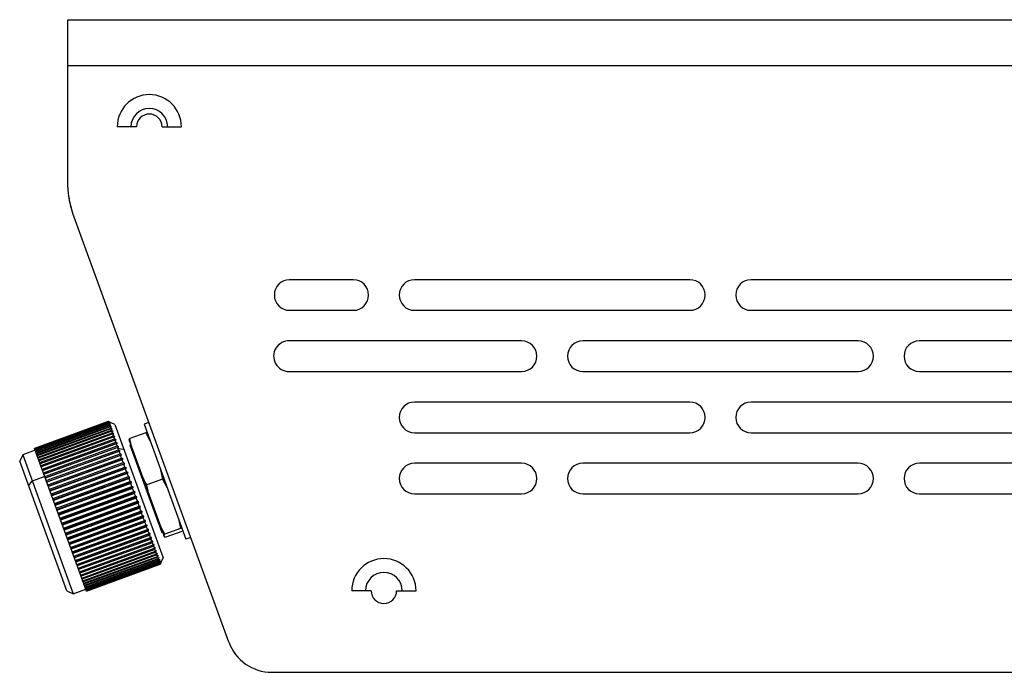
# Model space of a CAD drawing. Header units: millimetres. Extents: x -160 to 150, y 0 to 248.
# Tile 1 of 16: x -160 to -64, y 96 to 160. Entities that reach past the tile are written whole.
import ezdxf

# ---------------------------------------------------------------- set-up
doc = ezdxf.new("R2010")
doc.units = ezdxf.units.MM

msp = doc.modelspace()

# ---------------------------------------------------------------- linework, layer by layer
at = {"color": 7, "linetype": 'Continuous', "lineweight": 25}
for p, q in [((-155.333, 143.638), (-155.333, 160.095)), ((-155.333, 160.095), (9.667, 160.095)), ((-155.333, 155.595), (9.667, 155.595)), ((-148.583, 149.595), (-150.483, 149.595)), ((-146.083, 149.595), (-144.183, 149.595)), ((-154.844, 141.096), (-155.204, 142.568)), ((-139.543, 99.056), (-154.844, 141.096)), ((-127.333, 134.595), (-133.574, 134.595)), ((-94.333, 134.595), (-121.333, 134.595)), ((-61.333, 134.595), (-88.333, 134.595)), ((-133.574, 131.595), (-127.333, 131.595)), ((-121.333, 131.595), (-94.333, 131.595)), ((-88.333, 131.595), (-61.333, 131.595)), ((-110.833, 128.595), (-133.574, 128.593)), ((-77.833, 128.595), (-104.833, 128.595)), ((-44.833, 128.595), (-71.833, 128.595)), ((-133.645, 125.595), (-110.833, 125.595)), ((-104.833, 125.595), (-77.833, 125.595)), ((-71.833, 125.595), (-44.833, 125.595)), ((-94.333, 122.595), (-121.333, 122.595)), ((-61.333, 122.595), (-88.333, 122.595)), ((-151.355, 120.692), (-158.59, 118.058)), ((-158.59, 118.058), (-151.355, 120.691)), ((-151.353, 120.686), (-158.588, 118.052)), ((-150.714, 120.393), (-151.355, 120.692)), ((-151.346, 120.668), (-151.353, 120.686)), ((-158.582, 118.034), (-151.346, 120.668)), ((-151.339, 120.649), (-158.575, 118.015)), ((-158.561, 117.976), (-151.325, 120.61)), ((-151.313, 120.577), (-158.549, 117.944)), ((-158.527, 117.885), (-151.292, 120.519)), ((-151.275, 120.473), (-158.511, 117.839)), ((-158.482, 117.761), (-151.247, 120.394)), ((-151.225, 120.335), (-158.461, 117.702)), ((-158.425, 117.604), (-151.189, 120.237)), ((-151.163, 120.165), (-158.399, 117.531)), ((-158.356, 117.415), (-151.121, 120.048)), ((-151.09, 119.963), (-158.325, 117.33)), ((-158.276, 117.195), (-151.04, 119.828)), ((-151.005, 119.731), (-158.241, 117.098)), ((-151.325, 120.61), (-151.339, 120.649)), ((-151.292, 120.519), (-151.313, 120.577)), ((-151.247, 120.394), (-151.275, 120.473)), ((-151.189, 120.237), (-151.225, 120.335)), ((-151.121, 120.048), (-151.163, 120.165)), ((-151.04, 119.828), (-151.09, 119.963)), ((-150.949, 119.578), (-151.005, 119.731)), ((-150.714, 120.393), (-145.96, 107.331)), ((-147.382, 120.595), (-147.852, 120.424)), ((-147.852, 120.424), (-143.748, 109.147)), ((-158.185, 116.945), (-150.949, 119.578)), ((-150.91, 119.47), (-158.146, 116.836)), ((-158.084, 116.666), (-150.848, 119.3)), ((-150.805, 119.18), (-158.04, 116.546)), ((-157.972, 116.36), (-150.737, 118.994)), ((-150.689, 118.863), (-157.925, 116.23)), ((-150.848, 119.3), (-150.91, 119.47)), ((-150.737, 118.994), (-150.805, 119.18)), ((-150.616, 118.662), (-150.689, 118.863)), ((-149.333, 118.916), (-145.853, 109.354)), ((-147.684, 119.587), (-149.228, 119.025)), ((-147.684, 119.587), (-147.253, 118.778)), ((-147.542, 119.573), (-147.684, 119.587)), ((-121.333, 119.595), (-94.333, 119.595)), ((-88.333, 119.595), (-61.333, 119.595)), ((-158.522, 117.87), (-159.744, 117.426)), ((-153.494, 104.057), (-158.59, 118.058)), ((-157.852, 116.028), (-150.616, 118.662)), ((-157.801, 115.89), (-150.467, 118.559)), ((-150.565, 118.522), (-157.801, 115.888)), ((-157.722, 115.672), (-150.486, 118.306)), ((-157.672, 115.534), (-150.337, 118.204)), ((-150.432, 118.157), (-157.668, 115.523)), ((-157.584, 115.294), (-150.349, 117.928)), ((-157.534, 115.157), (-150.2, 117.826)), ((-150.486, 118.306), (-150.565, 118.522)), ((-150.349, 117.928), (-150.432, 118.157)), ((-149.815, 117.922), (-150.391, 118.043)), ((-149.156, 118.429), (-149.243, 118.397)), ((-149.243, 118.397), (-146.116, 109.806)), ((-159.744, 117.426), (-160.042, 116.785)), ((-159.744, 117.426), (-154.784, 103.8)), ((-150.291, 117.77), (-157.527, 115.136)), ((-157.439, 114.895), (-150.203, 117.528)), ((-157.39, 114.759), (-150.055, 117.429)), ((-150.143, 117.363), (-157.379, 114.729)), ((-157.287, 114.477), (-150.051, 117.111)), ((-157.239, 114.344), (-149.904, 117.014)), ((-149.989, 116.938), (-157.224, 114.304)), ((-150.203, 117.528), (-150.291, 117.77)), ((-150.051, 117.111), (-150.143, 117.363)), ((-149.893, 116.676), (-149.989, 116.938)), ((-155.425, 104.099), (-160.042, 116.785)), ((-157.129, 114.043), (-149.893, 116.676)), ((-157.082, 113.913), (-149.747, 116.582)), ((-149.828, 116.497), (-157.064, 113.864)), ((-156.965, 113.594), (-149.73, 116.227)), ((-156.919, 113.467), (-149.585, 116.137)), ((-149.663, 116.043), (-156.898, 113.41)), ((-149.73, 116.227), (-149.828, 116.497)), ((-149.562, 115.766), (-149.663, 116.043)), ((-146.223, 115.948), (-146.033, 115.051)), ((-110.833, 116.595), (-121.333, 116.595)), ((-77.833, 116.595), (-104.833, 116.595)), ((-44.833, 116.595), (-71.833, 116.595)), ((-157.584, 115.293), (-158.805, 114.848)), ((-156.798, 113.132), (-149.562, 115.766)), ((-156.753, 113.01), (-149.419, 115.68)), ((-149.493, 115.578), (-156.729, 112.944)), ((-156.626, 112.661), (-149.39, 115.294)), ((-156.583, 112.544), (-149.249, 115.213)), ((-149.321, 115.103), (-156.556, 112.469)), ((-149.39, 115.294), (-149.493, 115.578)), ((-149.216, 114.815), (-149.321, 115.103)), ((-146.033, 115.051), (-147.577, 114.489)), ((-146.033, 115.051), (-145.581, 114.184)), ((-159.169, 114.385), (-158.805, 114.848)), ((-156.451, 112.182), (-149.216, 114.815)), ((-156.411, 112.07), (-149.076, 114.74)), ((-149.145, 114.621), (-156.381, 111.987)), ((-156.275, 111.697), (-149.039, 114.33)), ((-156.237, 111.591), (-148.902, 114.261)), ((-148.968, 114.135), (-156.204, 111.501)), ((-149.039, 114.33), (-149.145, 114.621)), ((-148.862, 113.842), (-148.968, 114.135)), ((-156.097, 111.209), (-148.862, 113.842)), ((-156.061, 111.11), (-148.727, 113.78)), ((-148.79, 113.646), (-156.026, 111.013)), ((-155.92, 110.72), (-148.684, 113.354)), ((-155.886, 110.628), (-148.552, 113.298)), ((-148.613, 113.158), (-155.848, 110.524)), ((-148.684, 113.354), (-148.79, 113.646)), ((-148.507, 112.867), (-148.613, 113.158)), ((-121.333, 113.595), (-110.833, 113.595)), ((-104.833, 113.595), (-77.833, 113.595)), ((-71.833, 113.595), (-44.833, 113.595)), ((-155.742, 110.233), (-148.507, 112.867)), ((-155.712, 110.149), (-148.377, 112.819)), ((-148.436, 112.672), (-155.672, 110.039)), ((-155.567, 109.75), (-148.331, 112.384)), ((-155.539, 109.674), (-148.204, 112.343)), ((-148.261, 112.192), (-155.497, 109.558)), ((-148.331, 112.384), (-148.436, 112.672)), ((-148.158, 111.907), (-148.261, 112.192)), ((-155.393, 109.274), (-148.158, 111.907)), ((-155.368, 109.206), (-148.034, 111.875)), ((-148.089, 111.718), (-155.324, 109.085)), ((-155.223, 108.806), (-147.987, 111.44)), ((-155.201, 108.746), (-147.867, 111.416)), ((-147.92, 111.255), (-155.156, 108.621)), ((-147.987, 111.44), (-148.089, 111.718)), ((-147.821, 110.983), (-147.92, 111.255)), ((-144.48, 111.161), (-144.27, 110.206)), ((-155.057, 108.349), (-147.821, 110.983)), ((-155.038, 108.298), (-147.704, 110.968)), ((-147.755, 110.803), (-154.991, 108.169)), ((-154.895, 107.905), (-147.659, 110.539)), ((-154.88, 107.864), (-147.545, 110.533)), ((-147.596, 110.365), (-154.832, 107.731)), ((-154.739, 107.477), (-147.504, 110.111)), ((-154.727, 107.445), (-147.393, 110.114)), ((-147.659, 110.539), (-147.755, 110.803)), ((-147.504, 110.111), (-147.596, 110.365)), ((-144.27, 110.206), (-145.813, 109.644)), ((-147.443, 109.943), (-154.678, 107.31)), ((-154.59, 107.066), (-147.354, 109.7)), ((-154.581, 107.043), (-147.247, 109.713)), ((-147.296, 109.54), (-154.531, 106.906)), ((-154.447, 106.675), (-147.211, 109.308)), ((-154.442, 106.661), (-147.108, 109.331)), ((-147.156, 109.157), (-154.392, 106.523)), ((-147.354, 109.7), (-147.443, 109.943)), ((-147.211, 109.308), (-147.296, 109.54)), ((-147.077, 108.938), (-147.156, 109.157)), ((-146.031, 109.844), (-146.118, 109.813)), ((-146.116, 109.806), (-146.029, 109.837)), ((-145.87, 109.405), (-145.884, 109.442)), ((-144.157, 109.896), (-145.701, 109.334)), ((-143.278, 109.318), (-143.748, 109.147)), ((-154.312, 106.304), (-147.077, 108.938)), ((-154.311, 106.301), (-146.977, 108.971)), ((-147.025, 108.796), (-154.261, 106.162)), ((-154.186, 105.957), (-146.95, 108.591)), ((-146.902, 108.459), (-154.138, 105.825)), ((-154.069, 105.635), (-146.833, 108.269)), ((-146.789, 108.147), (-154.024, 105.513)), ((-146.95, 108.591), (-147.025, 108.796)), ((-146.833, 108.269), (-146.902, 108.459)), ((-146.726, 107.973), (-146.789, 108.147)), ((-153.961, 105.34), (-146.726, 107.973)), ((-146.685, 107.862), (-153.921, 105.229)), ((-153.864, 105.072), (-146.628, 107.705)), ((-146.592, 107.606), (-153.828, 104.972)), ((-153.777, 104.833), (-146.541, 107.467)), ((-146.509, 107.379), (-153.745, 104.746)), ((-153.701, 104.625), (-146.465, 107.258)), ((-146.438, 107.183), (-153.674, 104.55)), ((-146.628, 107.705), (-146.685, 107.862)), ((-146.541, 107.467), (-146.592, 107.606)), ((-146.465, 107.258), (-146.509, 107.379)), ((-146.401, 107.081), (-146.438, 107.183)), ((-146.259, 106.69), (-145.96, 107.331)), ((-153.637, 104.448), (-146.401, 107.081)), ((-146.378, 107.019), (-153.614, 104.386)), ((-153.584, 104.303), (-146.348, 106.936)), ((-146.33, 106.888), (-153.566, 104.254)), ((-153.543, 104.191), (-146.308, 106.825)), ((-146.295, 106.789), (-153.53, 104.155)), ((-153.515, 104.113), (-146.279, 106.746)), ((-146.271, 106.724), (-153.507, 104.091)), ((-153.498, 104.068), (-146.263, 106.701)), ((-146.26, 106.693), (-153.495, 104.06)), ((-153.494, 104.057), (-146.259, 106.69)), ((-146.348, 106.936), (-146.378, 107.019)), ((-146.308, 106.825), (-146.33, 106.888)), ((-146.279, 106.746), (-146.295, 106.789)), ((-146.263, 106.701), (-146.271, 106.724)), ((-146.26, 106.693), (-146.259, 106.69)), ((-155.425, 104.099), (-154.784, 103.8)), ((-154.784, 103.8), (-153.563, 104.245)), ((-125.583, 104.095), (-127.483, 104.095)), ((-123.083, 104.095), (-121.183, 104.095)), ((-135.314, 96.095), (5.167, 96.095))]:
    msp.add_line(p, q, dxfattribs=at)
for centre, radius, start, end in [((-147.333, 149.595), 3.15, 0, 180), ((-147.333, 149.595), 1.8, 0, 180), ((-147.333, 149.595), 1.25, 0, 180), ((-150.833, 143.638), 4.5, 180, 193.76026), ((-146.833, 143.94), 8.5, 187.45147, 200), ((-133.574, 133.095), 1.5, 90, 270), ((-127.333, 133.095), 1.5, 270, 90), ((-121.333, 133.095), 1.5, 90, 270), ((-94.333, 133.095), 1.5, 270, 90), ((-88.333, 133.095), 1.5, 90, 270), ((-133.645, 127.095), 1.5, 87.28493, 270.00003), ((-110.833, 127.095), 1.5, 270, 90), ((-104.833, 127.095), 1.5, 90, 270), ((-77.833, 127.095), 1.5, 270, 90), ((-71.833, 127.095), 1.5, 90, 270), ((-121.333, 121.095), 1.5, 90, 270), ((-94.333, 121.095), 1.5, 270, 90), ((-88.333, 121.095), 1.5, 90, 270), ((-121.333, 115.095), 1.5, 90, 270), ((-110.833, 115.095), 1.5, 270, 90), ((-104.833, 115.095), 1.5, 90, 270), ((-77.833, 115.095), 1.5, 270, 90), ((-71.833, 115.095), 1.5, 90, 270), ((-124.333, 104.095), 3.15, 0, 180), ((-124.333, 104.095), 1.8, 0, 180), ((-124.333, 104.095), 1.25, 180, 0), ((-135.314, 100.595), 4.5, 200, 270)]:
    msp.add_arc(centre, radius, start, end, dxfattribs=at)
for points, knots in [([(-151.219, 120.626), (-151.244, 120.638), (-151.289, 120.66), (-151.335, 120.682), (-151.355, 120.691)], [0, 0, 0, 0, 0.56, 1, 1, 1, 1]), ([(-151.353, 120.686), (-151.328, 120.675), (-151.283, 120.655), (-151.239, 120.635), (-151.219, 120.626)], [0, 0, 0, 0, 0.56, 1, 1, 1, 1]), ([(-151.208, 120.596), (-151.234, 120.61), (-151.28, 120.634), (-151.326, 120.657), (-151.346, 120.668)], [0, 0, 0, 0, 0.56, 1, 1, 1, 1]), ([(-151.339, 120.649), (-151.315, 120.639), (-151.271, 120.622), (-151.227, 120.604), (-151.208, 120.596)], [0, 0, 0, 0, 0.56, 1, 1, 1, 1]), ([(-151.185, 120.533), (-151.211, 120.547), (-151.258, 120.573), (-151.304, 120.599), (-151.325, 120.61)], [0, 0, 0, 0, 0.56, 1, 1, 1, 1]), ([(-151.313, 120.577), (-151.289, 120.569), (-151.246, 120.554), (-151.204, 120.539), (-151.185, 120.533)], [0, 0, 0, 0, 0.56, 1, 1, 1, 1]), ([(-151.15, 120.436), (-151.176, 120.452), (-151.224, 120.479), (-151.271, 120.507), (-151.292, 120.519)], [0, 0, 0, 0, 0.56, 1, 1, 1, 1]), ([(-151.275, 120.473), (-151.252, 120.466), (-151.21, 120.454), (-151.168, 120.442), (-151.15, 120.436)], [0, 0, 0, 0, 0.56, 1, 1, 1, 1]), ([(-151.103, 120.307), (-151.13, 120.323), (-151.177, 120.353), (-151.225, 120.382), (-151.247, 120.394)], [0, 0, 0, 0, 0.56, 1, 1, 1, 1]), ([(-151.225, 120.335), (-151.202, 120.33), (-151.161, 120.321), (-151.121, 120.311), (-151.103, 120.307)], [0, 0, 0, 0, 0.56, 1, 1, 1, 1]), ([(-151.044, 120.146), (-151.071, 120.163), (-151.12, 120.193), (-151.168, 120.224), (-151.189, 120.237)], [0, 0, 0, 0, 0.56, 1, 1, 1, 1]), ([(-151.163, 120.165), (-151.141, 120.161), (-151.101, 120.155), (-151.062, 120.149), (-151.044, 120.146)], [0, 0, 0, 0, 0.56, 1, 1, 1, 1]), ([(-150.974, 119.953), (-151.001, 119.971), (-151.05, 120.003), (-151.099, 120.034), (-151.121, 120.048)], [0, 0, 0, 0, 0.56, 1, 1, 1, 1]), ([(-151.09, 119.963), (-151.068, 119.962), (-151.029, 119.958), (-150.991, 119.955), (-150.974, 119.953)], [0, 0, 0, 0, 0.56, 1, 1, 1, 1]), ([(-150.893, 119.73), (-150.92, 119.749), (-150.969, 119.781), (-151.019, 119.814), (-151.04, 119.828)], [0, 0, 0, 0, 0.56, 1, 1, 1, 1]), ([(-151.005, 119.731), (-150.984, 119.731), (-150.947, 119.731), (-150.909, 119.73), (-150.893, 119.73)], [0, 0, 0, 0, 0.56, 1, 1, 1, 1]), ([(-150.801, 119.478), (-150.829, 119.497), (-150.878, 119.53), (-150.928, 119.564), (-150.949, 119.578)], [0, 0, 0, 0, 0.56, 1, 1, 1, 1]), ([(-150.91, 119.47), (-150.89, 119.471), (-150.853, 119.474), (-150.817, 119.477), (-150.801, 119.478)], [0, 0, 0, 0, 0.56, 1, 1, 1, 1]), ([(-150.699, 119.198), (-150.727, 119.217), (-150.776, 119.251), (-150.826, 119.285), (-150.848, 119.3)], [0, 0, 0, 0, 0.56, 1, 1, 1, 1]), ([(-150.805, 119.18), (-150.785, 119.183), (-150.75, 119.189), (-150.715, 119.195), (-150.699, 119.198)], [0, 0, 0, 0, 0.56, 1, 1, 1, 1]), ([(-150.587, 118.891), (-150.615, 118.91), (-150.665, 118.945), (-150.715, 118.979), (-150.737, 118.994)], [0, 0, 0, 0, 0.56, 1, 1, 1, 1]), ([(-150.689, 118.863), (-150.67, 118.869), (-150.636, 118.878), (-150.602, 118.887), (-150.587, 118.891)], [0, 0, 0, 0, 0.56, 1, 1, 1, 1]), ([(-149.228, 119.025), (-149.281, 118.977), (-149.334, 118.928), (-149.326, 118.901), (-149.326, 118.899), (-149.323, 118.892), (-149.318, 118.879), (-149.314, 118.867), (-149.311, 118.859)], [0, 0, 0, 0, 0.644786, 0.650194, 0.660272, 0.694436, 0.818798, 1, 1, 1, 1]), ([(-147.577, 114.489), (-147.776, 114.842), (-147.976, 115.198), (-148.119, 115.584), (-148.129, 115.613), (-148.166, 115.712), (-148.3, 116.081), (-148.529, 116.709), (-148.757, 117.337), (-148.894, 117.713), (-148.931, 117.814), (-149.077, 118.223), (-149.153, 118.626), (-149.228, 119.025)], [0, 0, 0, 0, 0.249296, 0.251387, 0.255284, 0.268493, 0.316575, 0.499399, 0.68285, 0.730774, 0.747553, 0.749496, 1, 1, 1, 1]), ([(-150.467, 118.559), (-150.494, 118.578), (-150.544, 118.613), (-150.594, 118.647), (-150.616, 118.662)], [0, 0, 0, 0, 0.56, 1, 1, 1, 1]), ([(-150.565, 118.522), (-150.547, 118.529), (-150.514, 118.541), (-150.481, 118.554), (-150.467, 118.559)], [0, 0, 0, 0, 0.56, 1, 1, 1, 1]), ([(-150.337, 118.204), (-150.365, 118.223), (-150.415, 118.257), (-150.465, 118.291), (-150.486, 118.306)], [0, 0, 0, 0, 0.56, 1, 1, 1, 1]), ([(-150.432, 118.157), (-150.414, 118.165), (-150.383, 118.181), (-150.351, 118.197), (-150.337, 118.204)], [0, 0, 0, 0, 0.56, 1, 1, 1, 1]), ([(-150.2, 117.826), (-150.228, 117.845), (-150.277, 117.879), (-150.327, 117.913), (-150.349, 117.928)], [0, 0, 0, 0, 0.56, 1, 1, 1, 1]), ([(-150.291, 117.77), (-150.274, 117.78), (-150.244, 117.799), (-150.213, 117.818), (-150.2, 117.826)], [0, 0, 0, 0, 0.56, 1, 1, 1, 1]), ([(-150.055, 117.429), (-150.083, 117.448), (-150.132, 117.481), (-150.182, 117.514), (-150.203, 117.528)], [0, 0, 0, 0, 0.56, 1, 1, 1, 1]), ([(-150.143, 117.363), (-150.127, 117.375), (-150.097, 117.397), (-150.068, 117.419), (-150.055, 117.429)], [0, 0, 0, 0, 0.56, 1, 1, 1, 1]), ([(-149.904, 117.014), (-149.932, 117.032), (-149.981, 117.064), (-150.03, 117.096), (-150.051, 117.111)], [0, 0, 0, 0, 0.56, 1, 1, 1, 1]), ([(-149.989, 116.938), (-149.973, 116.952), (-149.944, 116.977), (-149.916, 117.002), (-149.904, 117.014)], [0, 0, 0, 0, 0.56, 1, 1, 1, 1]), ([(-149.747, 116.582), (-149.774, 116.6), (-149.823, 116.631), (-149.872, 116.662), (-149.893, 116.676)], [0, 0, 0, 0, 0.56, 1, 1, 1, 1]), ([(-149.828, 116.497), (-149.813, 116.513), (-149.786, 116.542), (-149.759, 116.57), (-149.747, 116.582)], [0, 0, 0, 0, 0.56, 1, 1, 1, 1]), ([(-149.585, 116.137), (-149.612, 116.154), (-149.66, 116.184), (-149.709, 116.214), (-149.73, 116.227)], [0, 0, 0, 0, 0.56, 1, 1, 1, 1]), ([(-149.663, 116.043), (-149.648, 116.061), (-149.622, 116.092), (-149.596, 116.123), (-149.585, 116.137)], [0, 0, 0, 0, 0.56, 1, 1, 1, 1]), ([(-149.419, 115.68), (-149.445, 115.696), (-149.493, 115.725), (-149.541, 115.753), (-149.562, 115.766)], [0, 0, 0, 0, 0.56, 1, 1, 1, 1]), ([(-149.493, 115.578), (-149.479, 115.597), (-149.454, 115.631), (-149.43, 115.665), (-149.419, 115.68)], [0, 0, 0, 0, 0.56, 1, 1, 1, 1]), ([(-149.249, 115.213), (-149.275, 115.229), (-149.322, 115.256), (-149.37, 115.283), (-149.39, 115.294)], [0, 0, 0, 0, 0.56, 1, 1, 1, 1]), ([(-149.321, 115.103), (-149.307, 115.123), (-149.283, 115.16), (-149.259, 115.197), (-149.249, 115.213)], [0, 0, 0, 0, 0.56, 1, 1, 1, 1]), ([(-145.903, 115.071), (-145.918, 115.071), (-145.943, 115.071), (-146.006, 115.057), (-146.033, 115.051)], [0, 0, 0, 0, 0.559243, 1, 1, 1, 1]), ([(-149.076, 114.74), (-149.102, 114.754), (-149.149, 114.779), (-149.195, 114.804), (-149.216, 114.815)], [0, 0, 0, 0, 0.56, 1, 1, 1, 1]), ([(-149.145, 114.621), (-149.132, 114.643), (-149.109, 114.683), (-149.086, 114.722), (-149.076, 114.74)], [0, 0, 0, 0, 0.56, 1, 1, 1, 1]), ([(-148.902, 114.261), (-148.928, 114.274), (-148.973, 114.297), (-149.019, 114.32), (-149.039, 114.33)], [0, 0, 0, 0, 0.56, 1, 1, 1, 1]), ([(-148.968, 114.135), (-148.956, 114.158), (-148.934, 114.2), (-148.912, 114.242), (-148.902, 114.261)], [0, 0, 0, 0, 0.56, 1, 1, 1, 1]), ([(-147.682, 114.406), (-147.689, 114.41), (-147.707, 114.419), (-147.626, 114.463), (-147.577, 114.489)], [0, 0, 0, 0, 0.393232, 1, 1, 1, 1]), ([(-145.813, 109.644), (-146.021, 110.022), (-146.231, 110.404), (-146.384, 110.816), (-146.395, 110.847), (-146.433, 110.952), (-146.577, 111.348), (-146.822, 112.018), (-147.066, 112.689), (-147.212, 113.091), (-147.251, 113.198), (-147.407, 113.635), (-147.493, 114.064), (-147.577, 114.489)], [0, 0, 0, 0, 0.249296, 0.251387, 0.255284, 0.268493, 0.316575, 0.499399, 0.68285, 0.730774, 0.747553, 0.749496, 1, 1, 1, 1]), ([(-148.727, 113.78), (-148.752, 113.791), (-148.797, 113.812), (-148.842, 113.833), (-148.862, 113.842)], [0, 0, 0, 0, 0.56, 1, 1, 1, 1]), ([(-148.79, 113.646), (-148.778, 113.671), (-148.757, 113.715), (-148.736, 113.76), (-148.727, 113.78)], [0, 0, 0, 0, 0.56, 1, 1, 1, 1]), ([(-148.552, 113.298), (-148.576, 113.308), (-148.62, 113.327), (-148.665, 113.346), (-148.684, 113.354)], [0, 0, 0, 0, 0.56, 1, 1, 1, 1]), ([(-148.613, 113.158), (-148.601, 113.184), (-148.581, 113.231), (-148.561, 113.277), (-148.552, 113.298)], [0, 0, 0, 0, 0.56, 1, 1, 1, 1]), ([(-148.377, 112.819), (-148.401, 112.828), (-148.444, 112.844), (-148.488, 112.86), (-148.507, 112.867)], [0, 0, 0, 0, 0.56, 1, 1, 1, 1]), ([(-148.436, 112.672), (-148.425, 112.7), (-148.405, 112.748), (-148.386, 112.797), (-148.377, 112.819)], [0, 0, 0, 0, 0.56, 1, 1, 1, 1]), ([(-148.204, 112.343), (-148.228, 112.351), (-148.27, 112.365), (-148.312, 112.378), (-148.331, 112.384)], [0, 0, 0, 0, 0.56, 1, 1, 1, 1]), ([(-148.261, 112.192), (-148.25, 112.22), (-148.231, 112.271), (-148.213, 112.321), (-148.204, 112.343)], [0, 0, 0, 0, 0.56, 1, 1, 1, 1]), ([(-148.034, 111.875), (-148.057, 111.881), (-148.098, 111.892), (-148.139, 111.903), (-148.158, 111.907)], [0, 0, 0, 0, 0.56, 1, 1, 1, 1]), ([(-148.089, 111.718), (-148.078, 111.748), (-148.06, 111.8), (-148.042, 111.852), (-148.034, 111.875)], [0, 0, 0, 0, 0.56, 1, 1, 1, 1]), ([(-147.867, 111.416), (-147.889, 111.42), (-147.929, 111.428), (-147.97, 111.436), (-147.987, 111.44)], [0, 0, 0, 0, 0.56, 1, 1, 1, 1]), ([(-147.92, 111.255), (-147.91, 111.285), (-147.892, 111.338), (-147.874, 111.392), (-147.867, 111.416)], [0, 0, 0, 0, 0.56, 1, 1, 1, 1]), ([(-147.704, 110.968), (-147.725, 110.971), (-147.764, 110.976), (-147.804, 110.98), (-147.821, 110.983)], [0, 0, 0, 0, 0.56, 1, 1, 1, 1]), ([(-147.755, 110.803), (-147.746, 110.833), (-147.728, 110.889), (-147.711, 110.944), (-147.704, 110.968)], [0, 0, 0, 0, 0.56, 1, 1, 1, 1]), ([(-147.545, 110.533), (-147.567, 110.534), (-147.605, 110.536), (-147.643, 110.538), (-147.659, 110.539)], [0, 0, 0, 0, 0.56, 1, 1, 1, 1]), ([(-147.596, 110.365), (-147.587, 110.396), (-147.57, 110.452), (-147.553, 110.509), (-147.545, 110.533)], [0, 0, 0, 0, 0.56, 1, 1, 1, 1]), ([(-147.393, 110.114), (-147.414, 110.114), (-147.45, 110.112), (-147.487, 110.111), (-147.504, 110.111)], [0, 0, 0, 0, 0.56, 1, 1, 1, 1]), ([(-147.443, 109.943), (-147.433, 109.975), (-147.417, 110.032), (-147.4, 110.089), (-147.393, 110.114)], [0, 0, 0, 0, 0.56, 1, 1, 1, 1]), ([(-147.247, 109.713), (-147.267, 109.71), (-147.302, 109.706), (-147.338, 109.702), (-147.354, 109.7)], [0, 0, 0, 0, 0.56, 1, 1, 1, 1]), ([(-147.296, 109.54), (-147.287, 109.572), (-147.27, 109.63), (-147.254, 109.687), (-147.247, 109.713)], [0, 0, 0, 0, 0.56, 1, 1, 1, 1]), ([(-147.108, 109.331), (-147.127, 109.327), (-147.162, 109.319), (-147.196, 109.311), (-147.211, 109.308)], [0, 0, 0, 0, 0.56, 1, 1, 1, 1]), ([(-147.156, 109.157), (-147.147, 109.189), (-147.131, 109.247), (-147.115, 109.305), (-147.108, 109.331)], [0, 0, 0, 0, 0.56, 1, 1, 1, 1]), ([(-145.895, 109.473), (-145.898, 109.482), (-145.903, 109.496), (-145.909, 109.511), (-145.911, 109.518), (-145.919, 109.547), (-145.866, 109.595), (-145.813, 109.644)], [0, 0, 0, 0, 0.210997, 0.330221, 0.371965, 0.376799, 1, 1, 1, 1]), ([(-145.701, 109.334), (-145.772, 109.337), (-145.844, 109.34), (-145.856, 109.366), (-145.856, 109.368), (-145.859, 109.374), (-145.861, 109.381), (-145.863, 109.386)], [0, 0, 0, 0, 0.7874789, 0.7940841, 0.8063921, 0.8481167, 1, 1, 1, 1]), ([(-146.977, 108.971), (-146.995, 108.964), (-147.029, 108.954), (-147.062, 108.943), (-147.077, 108.938)], [0, 0, 0, 0, 0.56, 1, 1, 1, 1]), ([(-147.025, 108.796), (-147.016, 108.828), (-147, 108.887), (-146.984, 108.945), (-146.977, 108.971)], [0, 0, 0, 0, 0.56, 1, 1, 1, 1]), ([(-146.854, 108.633), (-146.872, 108.625), (-146.904, 108.611), (-146.936, 108.597), (-146.95, 108.591)], [0, 0, 0, 0, 0.56, 1, 1, 1, 1]), ([(-146.902, 108.459), (-146.893, 108.491), (-146.877, 108.549), (-146.861, 108.608), (-146.854, 108.633)], [0, 0, 0, 0, 0.56, 1, 1, 1, 1]), ([(-146.74, 108.321), (-146.757, 108.311), (-146.788, 108.294), (-146.82, 108.277), (-146.833, 108.269)], [0, 0, 0, 0, 0.56, 1, 1, 1, 1]), ([(-146.789, 108.147), (-146.78, 108.179), (-146.763, 108.237), (-146.747, 108.295), (-146.74, 108.321)], [0, 0, 0, 0, 0.56, 1, 1, 1, 1]), ([(-146.636, 108.035), (-146.653, 108.023), (-146.682, 108.003), (-146.712, 107.982), (-146.726, 107.973)], [0, 0, 0, 0, 0.56, 1, 1, 1, 1]), ([(-146.685, 107.862), (-146.676, 107.894), (-146.659, 107.952), (-146.643, 108.009), (-146.636, 108.035)], [0, 0, 0, 0, 0.56, 1, 1, 1, 1]), ([(-146.542, 107.776), (-146.558, 107.763), (-146.587, 107.739), (-146.615, 107.716), (-146.628, 107.705)], [0, 0, 0, 0, 0.56, 1, 1, 1, 1]), ([(-146.592, 107.606), (-146.583, 107.638), (-146.566, 107.694), (-146.549, 107.751), (-146.542, 107.776)], [0, 0, 0, 0, 0.56, 1, 1, 1, 1]), ([(-146.458, 107.547), (-146.474, 107.532), (-146.501, 107.505), (-146.529, 107.478), (-146.541, 107.467)], [0, 0, 0, 0, 0.56, 1, 1, 1, 1]), ([(-146.509, 107.379), (-146.5, 107.411), (-146.483, 107.466), (-146.466, 107.522), (-146.458, 107.547)], [0, 0, 0, 0, 0.56, 1, 1, 1, 1]), ([(-146.386, 107.348), (-146.401, 107.331), (-146.427, 107.301), (-146.454, 107.271), (-146.465, 107.258)], [0, 0, 0, 0, 0.56, 1, 1, 1, 1]), ([(-146.438, 107.183), (-146.428, 107.214), (-146.411, 107.269), (-146.394, 107.323), (-146.386, 107.348)], [0, 0, 0, 0, 0.56, 1, 1, 1, 1]), ([(-146.325, 107.179), (-146.339, 107.161), (-146.364, 107.128), (-146.39, 107.096), (-146.401, 107.081)], [0, 0, 0, 0, 0.56, 1, 1, 1, 1]), ([(-146.378, 107.019), (-146.368, 107.049), (-146.35, 107.102), (-146.333, 107.156), (-146.325, 107.179)], [0, 0, 0, 0, 0.56, 1, 1, 1, 1]), ([(-146.275, 107.043), (-146.289, 107.023), (-146.313, 106.988), (-146.337, 106.952), (-146.348, 106.936)], [0, 0, 0, 0, 0.56, 1, 1, 1, 1]), ([(-146.33, 106.888), (-146.32, 106.917), (-146.301, 106.968), (-146.283, 107.02), (-146.275, 107.043)], [0, 0, 0, 0, 0.56, 1, 1, 1, 1]), ([(-146.237, 106.939), (-146.25, 106.918), (-146.274, 106.88), (-146.297, 106.841), (-146.308, 106.825)], [0, 0, 0, 0, 0.56, 1, 1, 1, 1]), ([(-146.295, 106.789), (-146.284, 106.817), (-146.265, 106.867), (-146.246, 106.917), (-146.237, 106.939)], [0, 0, 0, 0, 0.56, 1, 1, 1, 1]), ([(-146.212, 106.869), (-146.224, 106.846), (-146.246, 106.805), (-146.269, 106.764), (-146.279, 106.746)], [0, 0, 0, 0, 0.56, 1, 1, 1, 1]), ([(-146.271, 106.724), (-146.26, 106.751), (-146.24, 106.799), (-146.22, 106.847), (-146.212, 106.869)], [0, 0, 0, 0, 0.56, 1, 1, 1, 1]), ([(-146.198, 106.831), (-146.21, 106.807), (-146.232, 106.764), (-146.253, 106.721), (-146.263, 106.701)], [0, 0, 0, 0, 0.56, 1, 1, 1, 1]), ([(-146.26, 106.693), (-146.248, 106.719), (-146.227, 106.765), (-146.207, 106.811), (-146.198, 106.831)], [0, 0, 0, 0, 0.56, 1, 1, 1, 1])]:
    msp.add_open_spline(points, degree=3, knots=knots, dxfattribs=at)

doc.saveas('drawing.dxf')
